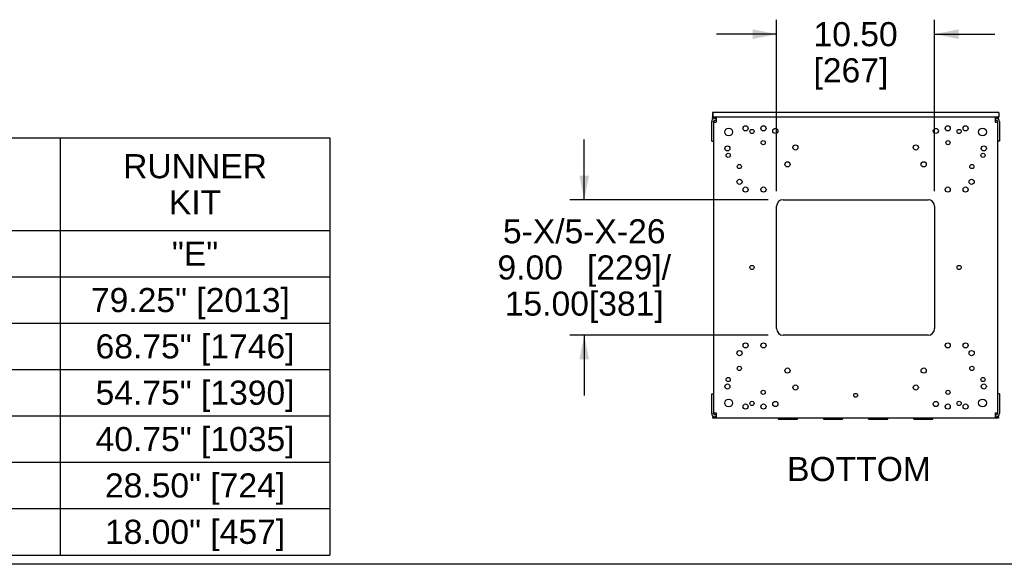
# Model space of a CAD drawing. Header units: inches. Extents: x 5 to 265, y 5 to 171.
# Tile 17 of 27: x 112 to 178, y 8 to 44. Entities that reach past the tile are written whole.
import ezdxf
from ezdxf.enums import TextEntityAlignment as Align

# ---------------------------------------------------------------- set-up
doc = ezdxf.new("R2010")
doc.units = ezdxf.units.IN
doc.header["$LTSCALE"] = 14.96
doc.header["$MEASUREMENT"] = 0
doc.layers.get('0').update_dxf_attribs({"linetype": 'CONTINUOUS'})
doc.layers.add('03_ALL_AXES', color=7, linetype='CONTINUOUS')
doc.layers.add('09_ALL_DETAIL_ITEMS', color=7, linetype='CONTINUOUS')
doc.styles.get("Standard").update_dxf_attribs({"font": 'arial.ttf'})
doc.dimstyles.new('DIMSTYLE_2', dxfattribs={"dimtxt": 1.6, "dimasz": 1.6, "dimexe": 0.06, "dimexo": 0.0625, "dimgap": 0.05, "dimtad": 0, "dimtih": 1, "dimtoh": 1, "dimzin": 4, "dimdsep": 46, "dimtxsty": 'Standard', "dimblk": '_FILLED', "dimblk1": '_FILLED', "dimblk2": '_FILLED', "dimcen": 0.09, "dimadec": 0, "dimazin": 0, "dimtfac": 1, "dimtofl": 0, "dimtmove": 0, "dimatfit": 3, "dimldrblk": '_FILLED', "dimfxl": 0, "dimtolj": 1, "dimtzin": 4, "dimarcsym": 0})

# ---------------------------------------------------------------- blocks, each defined once
blk = doc.blocks.new('_FILLED')
at = {"color": 0, "linetype": 'ByBlock'}
blk.add_solid([(0, 0), (-1, 0.2), (-1, -0.2)], dxfattribs=at)
blk = doc.blocks.new('*D15')
at = {"color": 7, "linetype": 'Continuous'}
for p, q in [((162.457, 32.775), (162.457, 44.164)), ((172.957, 32.775), (172.957, 44.164)), ((162.457, 43.204), (158.457, 43.204)), ((172.957, 43.204), (176.957, 43.204))]:
    blk.add_line(p, q, dxfattribs=at)
at = {"color": 7, "linetype": 'Continuous', "xscale": 1.6, "yscale": 1.6, "zscale": 1.6}
blk.add_blockref('_FILLED', (162.457, 43.204), dxfattribs=at)
at = {"color": 7, "linetype": 'Continuous', "xscale": 1.6, "yscale": 1.6, "zscale": 1.6, "rotation": 180}
blk.add_blockref('_FILLED', (172.957, 43.204), dxfattribs=at)
at = {"color": 7, "linetype": 'Continuous'}
for s, p in [('10.50', (167.707, 42.404)), ('[', (165.221, 40.004)), ('267', (167.395, 40.004)), (']', (169.569, 40.004))]:
    blk.add_text(s, height=1.6, dxfattribs=at).set_placement(p, align=Align.CENTER)
blk = doc.blocks.new('*D16')
at = {"color": 7, "linetype": 'Continuous'}
for p, q in [((149.672, 32.212), (149.672, 36.212)), ((161.894, 32.212), (148.712, 32.212)), ((161.894, 23.212), (148.712, 23.212)), ((149.672, 23.212), (149.672, 19.212))]:
    blk.add_line(p, q, dxfattribs=at)
at = {"color": 7, "linetype": 'Continuous', "xscale": 1.6, "yscale": 1.6, "zscale": 1.6}
for p, rotation in [((149.672, 32.212), 270), ((149.672, 23.212), 90)]:
    blk.add_blockref('_FILLED', p, dxfattribs=dict(at, rotation=rotation))
at = {"color": 7, "linetype": 'Continuous'}
for s, p in [('5-X/5-X-26', (149.672, 29.312)), ('9.00', (146.079, 26.912)), ('[', (150.163, 26.912)), ('229', (152.337, 26.912)), (']', (154.511, 26.912)), ('/', (155.129, 26.912)), ('15.00[381]', (149.672, 24.512))]:
    blk.add_text(s, height=1.6, dxfattribs=at).set_placement(p, align=Align.CENTER)

msp = doc.modelspace()

# ---------------------------------------------------------------- linework, layer by layer
at = {"color": 7, "linetype": 'Continuous'}
for p, q in [((158.1969, 38.0128), (158.1969, 37.6998)), ((177.2179, 38.0128), (158.1969, 38.0128)), ((158.2179, 38.0128), (158.2179, 37.6998)), ((177.2179, 38.0128), (177.2179, 37.6998)), ((158.1449, 36.0948), (158.1449, 37.4038)), ((177.2179, 37.6998), (158.1969, 37.6998)), ((158.2069, 37.6218), (158.2069, 37.6998)), ((158.3629, 37.6218), (158.2069, 37.6218)), ((158.2699, 37.3708), (158.2699, 37.4038)), ((158.2699, 37.3708), (158.2699, 18.0528)), ((158.2699, 37.3708), (158.4399, 37.3708)), ((158.3629, 37.6218), (158.3945, 37.6218)), ((158.3629, 37.4968), (158.4399, 37.4968)), ((158.4399, 37.6218), (158.3945, 37.6218)), ((158.4399, 37.6632), (158.4399, 37.6998)), ((158.4399, 37.6632), (158.4399, 37.3708)), ((176.9749, 37.6632), (176.9749, 37.6998)), ((176.9749, 37.6632), (176.9749, 37.3708)), ((177.0203, 37.6218), (176.9749, 37.6218)), ((176.9749, 37.4968), (177.0519, 37.4968)), ((176.9749, 37.3708), (177.1449, 37.3708)), ((177.0203, 37.6218), (177.0519, 37.6218)), ((177.2079, 37.6218), (177.0519, 37.6218)), ((177.1449, 37.4038), (177.1449, 37.3708)), ((177.1449, 37.3708), (177.1449, 18.0528)), ((177.2079, 37.6218), (177.2079, 37.6998)), ((177.2699, 37.4038), (177.2699, 36.0948)), ((9.1175, 36.3123), (132.7655, 36.3123)), ((114.8455, 36.3123), (114.8455, 8.6163)), ((132.7655, 36.3123), (132.7655, 8.6163)), ((158.1449, 36.0948), (158.2699, 36.0948)), ((177.2699, 36.0948), (177.1449, 36.0948)), ((9.1175, 30.1603), (132.7655, 30.1603)), ((9.1175, 27.0883), (132.7655, 27.0883)), ((9.1175, 24.0083), (132.7655, 24.0083)), ((9.1175, 20.9363), (132.7655, 20.9363)), ((158.1449, 18.0198), (158.1449, 19.3288)), ((158.1449, 19.3288), (158.2699, 19.3288)), ((177.2699, 19.3288), (177.1449, 19.3288)), ((177.2699, 19.3288), (177.2699, 18.0198)), ((9.1175, 17.8563), (132.7655, 17.8563)), ((158.2069, 17.8018), (158.2069, 17.7238)), ((158.2069, 17.8018), (158.3629, 17.8018)), ((158.2069, 17.7238), (177.2079, 17.7238)), ((158.2699, 18.0198), (158.2699, 18.0528)), ((158.2699, 18.0528), (158.4399, 18.0528)), ((158.4399, 17.9268), (158.3629, 17.9268)), ((158.3945, 17.8018), (158.3629, 17.8018)), ((158.3945, 17.8018), (158.4399, 17.8018)), ((158.4399, 18.0528), (158.4399, 17.7604)), ((158.4399, 17.7604), (158.4399, 17.7238)), ((176.9749, 18.0528), (177.1449, 18.0528)), ((176.9749, 18.0528), (176.9749, 17.7604)), ((177.0519, 17.9268), (176.9749, 17.9268)), ((176.9749, 17.8018), (177.0203, 17.8018)), ((176.9749, 17.7604), (176.9749, 17.7238)), ((177.0519, 17.8018), (177.0203, 17.8018)), ((177.0519, 17.8018), (177.2079, 17.8018)), ((177.1449, 18.0528), (177.1449, 18.0198)), ((177.2079, 17.8018), (177.2079, 17.7238)), ((9.1175, 14.7763), (132.7655, 14.7763)), ((9.1175, 11.6963), (132.7655, 11.6963)), ((9.1175, 8.6163), (132.7655, 8.6163)), ((264, 8), (4.8, 8))]:
    msp.add_line(p, q, dxfattribs=at)
for centre, radius, start, end in [((158.3629, 37.4038), 0.218, 90, 180), ((158.3629, 37.4038), 0.093, 90, 180), ((177.0519, 37.4038), 0.218, 0, 90), ((177.0519, 37.4038), 0.093, 0, 90), ((158.3629, 18.0198), 0.218, 180, 270), ((158.3629, 18.0198), 0.093, 180, 270), ((177.0519, 18.0198), 0.218, 270, 360), ((177.0519, 18.0198), 0.093, 270, 360)]:
    msp.add_arc(centre, radius, start, end, dxfattribs=at)
at = {"layer": '03_ALL_AXES', "color": 7, "linetype": 'Continuous'}
for p, q in [((162.8944, 32.2118), (172.5204, 32.2118)), ((162.4574, 23.6488), (162.4574, 31.7748)), ((172.9574, 31.7748), (172.9574, 23.6488)), ((172.5204, 23.2118), (162.8944, 23.2118)), ((162.543, 17.7238), (162.568, 17.6458)), ((163.7657, 17.7238), (163.7656, 17.6972)), ((163.8468, 17.6458), (163.8718, 17.7238)), ((165.543, 17.7238), (165.568, 17.6458)), ((166.7657, 17.7238), (166.7656, 17.6972)), ((166.8468, 17.6458), (166.8718, 17.7238)), ((168.543, 17.7238), (168.568, 17.6458)), ((169.7657, 17.7238), (169.7656, 17.6972)), ((169.8468, 17.6458), (169.8718, 17.7238)), ((171.543, 17.7238), (171.568, 17.6458)), ((172.7657, 17.7238), (172.7656, 17.6972)), ((172.8468, 17.6458), (172.8718, 17.7238)), ((162.568, 17.6458), (163.8467, 17.6458)), ((165.568, 17.6458), (166.8467, 17.6458)), ((168.568, 17.6458), (169.8467, 17.6458)), ((171.568, 17.6458), (172.8467, 17.6458))]:
    msp.add_line(p, q, dxfattribs=at)
for centre, radius in [((159.2709, 36.7108), 0.26), ((160.3949, 36.9498), 0.171), ((160.8249, 36.7418), 0.14), ((161.5829, 36.9498), 0.171), ((162.3739, 36.7768), 0.171), ((173.0409, 36.7768), 0.171), ((173.8319, 36.9498), 0.171), ((174.5899, 36.7418), 0.14), ((175.0199, 36.9498), 0.171), ((176.1439, 36.7108), 0.26), ((161.5659, 36.0018), 0.14), ((173.8489, 36.0018), 0.14), ((159.1879, 35.6168), 0.171), ((163.7069, 35.6828), 0.171), ((171.7079, 35.6828), 0.171), ((176.2269, 35.6168), 0.171), ((159.2389, 35.1548), 0.14), ((163.1809, 34.5588), 0.171), ((172.2339, 34.5588), 0.171), ((176.1759, 35.1548), 0.14), ((159.9789, 34.4148), 0.14), ((175.4359, 34.4148), 0.14), ((159.9949, 33.3988), 0.171), ((175.4199, 33.3988), 0.171), ((160.3949, 32.8868), 0.171), ((161.5829, 32.8868), 0.171), ((173.8319, 32.8868), 0.171), ((175.0199, 32.8868), 0.171), ((160.8249, 27.7118), 0.14), ((174.5899, 27.7118), 0.14), ((160.3949, 22.5368), 0.171), ((161.5829, 22.5368), 0.171), ((173.8319, 22.5368), 0.171), ((175.0199, 22.5368), 0.171), ((159.9949, 22.0248), 0.171), ((175.4199, 22.0248), 0.171), ((159.9789, 21.0088), 0.14), ((163.1809, 20.8648), 0.171), ((172.2339, 20.8648), 0.171), ((175.4359, 21.0088), 0.14), ((159.2389, 20.2688), 0.14), ((176.1759, 20.2688), 0.14), ((159.1879, 19.8068), 0.171), ((163.7069, 19.7408), 0.171), ((171.7079, 19.7408), 0.171), ((176.2269, 19.8068), 0.171), ((161.5659, 19.4218), 0.14), ((167.7074, 19.2238), 0.128), ((173.8489, 19.4218), 0.14), ((159.2709, 18.7128), 0.26), ((160.3949, 18.4738), 0.171), ((160.8249, 18.6818), 0.14), ((161.5829, 18.4738), 0.171), ((162.3739, 18.6468), 0.171), ((173.0409, 18.6468), 0.171), ((173.8319, 18.4738), 0.171), ((174.5899, 18.6818), 0.14), ((175.0199, 18.4738), 0.171), ((176.1439, 18.7128), 0.26)]:
    msp.add_circle(centre, radius, dxfattribs=at)
for centre, start, end in [((162.8944, 31.7748), 90, 180), ((172.5204, 31.7748), 0, 90), ((162.8944, 23.6488), 180, 270), ((172.5204, 23.6488), 270, 360)]:
    msp.add_arc(centre, 0.437, start, end, dxfattribs=at)
for points, knots in [([(162.6466, 17.6458), (162.6472, 17.6521), (162.6491, 17.678), (162.6494, 17.7041), (162.6491, 17.7238)], [0, 0, 0, 0, 0.2428354, 1, 1, 1, 1]), ([(163.7656, 17.6972), (163.7657, 17.6928), (163.7661, 17.6757), (163.767, 17.6585), (163.7682, 17.6458)], [0, 0, 0, 0, 0.2548704, 1, 1, 1, 1]), ([(165.6466, 17.6458), (165.6472, 17.6521), (165.6491, 17.678), (165.6494, 17.7041), (165.6491, 17.7238)], [0, 0, 0, 0, 0.24284, 1, 1, 1, 1]), ([(166.7656, 17.6972), (166.7657, 17.6928), (166.7661, 17.6757), (166.767, 17.6585), (166.7682, 17.6458)], [0, 0, 0, 0, 0.2548672, 1, 1, 1, 1]), ([(168.6466, 17.6458), (168.6472, 17.6521), (168.6491, 17.678), (168.6494, 17.7041), (168.6491, 17.7238)], [0, 0, 0, 0, 0.24284, 1, 1, 1, 1]), ([(169.7656, 17.6972), (169.7657, 17.6928), (169.7661, 17.6757), (169.767, 17.6585), (169.7682, 17.6458)], [0, 0, 0, 0, 0.2548672, 1, 1, 1, 1]), ([(171.6466, 17.6458), (171.6472, 17.6521), (171.6491, 17.678), (171.6494, 17.7041), (171.6491, 17.7238)], [0, 0, 0, 0, 0.24284, 1, 1, 1, 1]), ([(172.7656, 17.6972), (172.7657, 17.6928), (172.7661, 17.6757), (172.767, 17.6585), (172.7682, 17.6458)], [0, 0, 0, 0, 0.2548672, 1, 1, 1, 1])]:
    msp.add_open_spline(points, degree=3, knots=knots, dxfattribs=at)

# ---------------------------------------------------------------- texts
at = {"layer": '09_ALL_DETAIL_ITEMS', "color": 7, "linetype": 'Continuous'}
for s, p in [('RUNNER', (123.8055, 33.6363)), ('KIT', (123.8055, 31.2363)), ('"E"', (123.8055, 27.8243)), ('79.25" [2013] ', (123.8055, 24.7483)), ('68.75" [1746]', (123.8055, 21.6723)), ('54.75" [1390]', (123.8055, 18.5963)), ('40.75" [1035]', (123.8055, 15.5163)), ('BOTTOM', (167.9314, 13.527)), ('28.50" [724]', (123.8055, 12.4363)), ('18.00" [457]', (123.8055, 9.3563))]:
    msp.add_text(s, height=1.6, dxfattribs=at).set_placement(p, align=Align.CENTER)

# ---------------------------------------------------------------- dimensions: what is measured, and where the dimension line sits
at = {"color": 7, "linetype": 'Continuous'}
dim = msp.add_linear_dim(base=(172.9574, 43.2042), p1=(162.4574, 32.7123), p2=(172.9574, 32.7123), dimstyle='DIMSTYLE_2', dxfattribs=at)
dim.commit()
dim.dimension.update_dxf_attribs({"geometry": '*D15', "text_midpoint": (167.7074, 42.0042), "dimtype": 160})
dim = msp.add_linear_dim(base=(149.6719, 23.2118), p1=(161.9569, 32.2118), p2=(161.9569, 23.2118), angle=270, text='5-X/5-X-26\\P<>/\\P15.00[381]', dimstyle='DIMSTYLE_2', dxfattribs=at)
dim.commit()
dim.dimension.update_dxf_attribs({"geometry": '*D16', "text_midpoint": (149.6719, 27.7118), "dimtype": 160})

doc.saveas('drawing.dxf')
